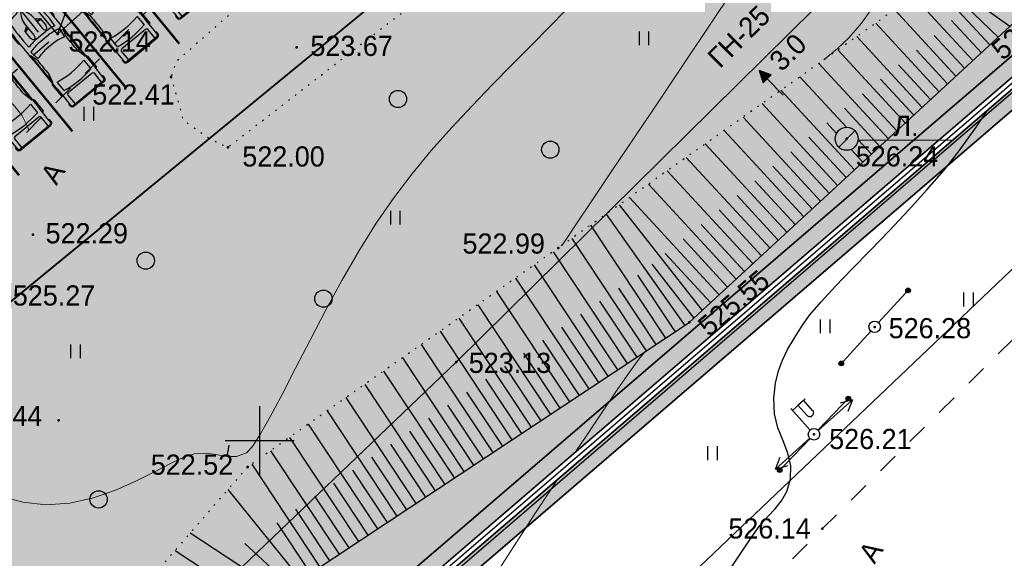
# Model space of a CAD drawing. Header units: millimetres. Extents: x 767170 to 66149698, y -983507 to 2493658.
# Tile 52 of 226: x 1963385 to 2006134, y -760279 to -736896. Entities that reach past the tile are written whole.
import ezdxf

# ---------------------------------------------------------------- set-up
doc = ezdxf.new("R2010")
doc.units = ezdxf.units.MM
for name, pattern in [('Д_ТРОТ_ТРУБА', [3, 1.5, -1.5]), ('ДОРОГИ_СТРОЯЩ', [9, 8, -1]), ('Контура низ откосов  Штриховая 0.1-0.5 - - - - - - -', [0.6, 0.1, -0.5])]:
    doc.linetypes.add(name, pattern=pattern)
for name, color, linetype in [('(001) Сетка', 92, 'Continuous'), ('(004) Точки рельефа', 7, 'Continuous'), ('(011) Колодцы', 7, 'Continuous'), ('(013) Газ', 30, 'ИК_Газопровод -------г--------'), ('(022) Возд. Линии', 7, 'Continuous'), ('(025) Дорога', 7, 'Continuous'), ('(031) Горизонтали', 42, 'Continuous'), ('(035) Откосы', 7, 'Continuous'), ('(036) Растительность', 7, 'Continuous'), ('(038) Деревья', 7, 'Continuous'), ('(039) Земля', 7, 'Continuous'), ('(040) Ограда', 7, 'Continuous'), ('METALL OG', 7, 'Continuous')]:
    doc.layers.add(name, color=color, linetype=linetype)
doc.layers.add('(032) Горизонтали утолщенные', color=32, linetype='Continuous', lineweight=30)
doc.layers.add('(042) Бергштрих', color=32, linetype='Continuous', lineweight=30)
doc.styles.add('BM-431', font='txt')
doc.styles.add('D-431', font='txt')
doc.styles.add('S', font='txtwr', dxfattribs={"oblique": 15})
doc.styles.get("Standard").update_dxf_attribs({"font": 'isocpeui.ttf'})
doc.linetypes.add('FENCELINE1', pattern='A,6.35,-2.54,[133,ltypeshp.shx,S=2.54,R=0,X=-2.54,Y=0],-2.54,25.4', length=36.83)
doc.linetypes.add('GAZ_VOZDUSH', pattern='A,1,-2,["~",Standard,S=3,R=0,X=-1.5,Y=-1.5],-1,10', length=14)
doc.linetypes.add('ИК_Газопровод -------г--------', pattern='A,9,-0.6,["Г",Standard,S=1.2,R=0,X=0,Y=-0.6],-1.2', length=10.8)
doc.linetypes.add('ОГРАДА_БЕТ', pattern='A,4,["|",Standard,S=0.8,R=0,X=0,Y=-0.8],4', length=8)

# ---------------------------------------------------------------- blocks, each defined once
blk = doc.blocks.new('d')
at = {"layer": '(038) Деревья'}
blk.add_ellipse((0, 0), major_axis=(0.265, 0.265), ratio=1, start_param=5.497787, end_param=11.780972, dxfattribs=at)
blk = doc.blocks.new('I04010')
for p, q in [((-0.412273, 0.007146), (-0.412273, 1.207146)), ((0.387727, 1.207146), (0.387727, 0.007146))]:
    blk.add_line(p, q)
blk = doc.blocks.new('Setka')
at = {"layer": '(001) Сетка'}
for p, q in [((0, 1.5), (0, -1.5)), ((-1.5, 0), (1.5, 0))]:
    blk.add_line(p, q, dxfattribs=at)
blk = doc.blocks.new('STOLB-flat-6')
at = {"layer": '(022) Возд. Линии'}
blk.add_circle((0, 0), 0.25, dxfattribs=at)
blk = doc.blocks.new('s3-flat-18')
at = {"layer": '(022) Возд. Линии'}
h = blk.add_hatch(dxfattribs=at)
h.set_pattern_fill('ACET-2D-ANSI31', color=256, scale=0.01, angle=46.2272, style=0)
h.set_pattern_definition([(91.227215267, (-32274.242018, -79600.45155), (-0.031742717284, -0.000679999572), [])])
edge = h.paths.add_edge_path()
edge.add_arc((1.314, 1.372), 0.1, 0, 360)
blk.add_lwpolyline([(0, 0), (1.384, 1.444)], dxfattribs=at)
blk.add_circle((1.314, 1.372), 0.1, dxfattribs=at)
blk = doc.blocks.new('s4-flat-18')
at = {"layer": '(022) Возд. Линии'}
h = blk.add_hatch(dxfattribs=at)
h.set_pattern_fill('ACET-2D-ANSI31', color=256, scale=0.01, angle=226.2272, style=0)
h.set_pattern_definition([(271.227215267, (-32273.89705, -79600.091478), (0.031742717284, 0.000679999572), [])])
edge = h.paths.add_edge_path()
edge.add_arc((-1.314, -1.372), 0.1, 0, 360)
blk.add_lwpolyline([(0, 0), (-1.384, -1.444)], dxfattribs=at)
blk.add_circle((-1.314, -1.372), 0.1, dxfattribs=at)
blk = doc.blocks.new('prov-s-flat-14')
at = {"layer": '(022) Возд. Линии'}
for name, p in [('s3-flat-18', (0.172, 0.179)), ('s4-flat-18', (-0.173, -0.181))]:
    blk.add_blockref(name, p, dxfattribs=at)
blk = doc.blocks.new('STOLB-flat-7')
at = {"layer": '(022) Возд. Линии'}
blk.add_circle((0, 0), 0.25, dxfattribs=at)
blk = doc.blocks.new('s3-flat-19')
at = {"layer": '(022) Возд. Линии'}
h = blk.add_hatch(dxfattribs=at)
h.set_pattern_fill('ACET-2D-ANSI31', color=256, scale=0.01, angle=47.5732, style=0)
h.set_pattern_definition([(92.57319229, (-32276.870753, -79605.11854), (-0.031717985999, -0.001425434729), [])])
edge = h.paths.add_edge_path()
edge.add_arc((1.282, 1.402), 0.1, 0, 360)
blk.add_lwpolyline([(0, 0), (1.349, 1.476)], dxfattribs=at)
blk.add_circle((1.282, 1.402), 0.1, dxfattribs=at)
blk = doc.blocks.new('s4-flat-19')
at = {"layer": '(022) Возд. Линии'}
h = blk.add_hatch(dxfattribs=at)
h.set_pattern_fill('ACET-2D-ANSI31', color=256, scale=0.01, angle=227.5732, style=0)
h.set_pattern_definition([(272.57319229, (-32276.534338, -79604.750465), (0.031717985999, 0.001425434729), [])])
edge = h.paths.add_edge_path()
edge.add_arc((-1.282, -1.402), 0.1, 0, 360)
blk.add_lwpolyline([(0, 0), (-1.349, -1.476)], dxfattribs=at)
blk.add_circle((-1.282, -1.402), 0.1, dxfattribs=at)
blk = doc.blocks.new('prov-s-flat-15')
at = {"layer": '(022) Возд. Линии'}
for name, p in [('s3-flat-19', (0.168, 0.183)), ('s4-flat-19', (-0.169, -0.185))]:
    blk.add_blockref(name, p, dxfattribs=at)
blk = doc.blocks.new('S2-flat-11')
at = {"layer": '(022) Возд. Линии'}
for p, q in [((0, 0), (1.486, 1.338)), ((1.486, 1.338), (0.947, 1.189)), ((1.486, 1.338), (1.282, 0.818))]:
    blk.add_line(p, q, dxfattribs=at)
blk = doc.blocks.new('S1-flat-11')
at = {"layer": '(022) Возд. Линии'}
for p, q in [((0, 0), (-1.486, -1.338)), ((-1.486, -1.338), (-1.282, -0.818)), ((-1.486, -1.338), (-0.947, -1.189))]:
    blk.add_line(p, q, dxfattribs=at)
blk = doc.blocks.new('f-flat-10')
at = {"layer": '(022) Возд. Линии'}
for points in [[(-0.937, 1.04), (-0.379, 1.542)], [(-0.167, 0.186), (-1.004, 1.115)]]:
    blk.add_lwpolyline(points, dxfattribs=at)
blk.add_lwpolyline([(-0.073, 0.809), (-0.073, 0.809, 0.414214), (-0.061, 1.039), (-0.454, 1.475), (-0.695, 1.258), (-0.302, 0.821, 0.414214)], format="xyb", close=True, dxfattribs=at)
blk.add_circle((0, 0), 0.25, dxfattribs=at)
blk = doc.blocks.new('I01171-flat-7')
at = {"layer": '(011) Колодцы'}
blk.add_line((-0.349, -0.361), (0.349, 0.351), dxfattribs=at)
blk.add_circle((0, 0), 0.5, dxfattribs=at)
at = {"color": 4, "style": 'S', "oblique": 15}
blk.add_attdef('Z', (0.547, 0.808), '', height=1, rotation=90, dxfattribs=at)
blk = doc.blocks.new('wef-flat-9')
at = {"layer": '(025) Дорога', "linetype": 'Д_ТРОТ_ТРУБА'}
blk.add_hatch(color=0, dxfattribs=at).paths.add_polyline_path([(-1751554.747, -1402386.181), (-1751554.392, -1402385.83), (-1751554.921, -1402385.65)])
at = {"layer": '(022) Возд. Линии', "color": 0}
for points in [[(-1751554.921, -1402385.65), (-1751554.747, -1402386.181)], [(-1751553.867, -1402386.717), (-1751554.569, -1402386.006)]]:
    blk.add_lwpolyline(points, dxfattribs=at)
at = {"layer": '(025) Дорога', "color": 0, "linetype": 'Д_ТРОТ_ТРУБА'}
blk.add_lwpolyline([(-1751554.747, -1402386.181), (-1751554.392, -1402385.83), (-1751554.921, -1402385.65), (-1751554.747, -1402386.181)], close=True, dxfattribs=at)
blk.add_lwpolyline([(-1751554.747, -1402386.181), (-1751554.392, -1402385.83)], dxfattribs=at)
blk = doc.blocks.new('A$C05d28b1e')
at = {"layer": '(004) Точки рельефа', "color": 7, "linetype": 'ByBlock', "lineweight": -2}
for p in [(-74438, -94524), (-64055, -95097), (-69513, -96381), (-40175, -99069), (-67044, -99442), (-75507, -103224), (-52689, -103803), (-47013, -107040), (-38962, -107234), (-57126, -108761), (-74394, -111284), (-41595, -111897), (-66190, -113316), (-41237, -115998)]:
    blk.add_point(p, dxfattribs=at)
at = {"layer": '(013) Газ', "linetype": 'GAZ_VOZDUSH', "ltscale": 600, "flags": 128}
for points in [[(139039, 153682), (138885, 152734), (135454, 145357), (130316, 142546), (115842, 109039), (104824, 79051), (99727, 68744), (82201, 34139), (52809, 3628), (56082, -3749), (32593, -24350), (33828, -29046), (31852, -35564), (-6995, -77251), (-10648, -79274), (-22017, -90450), (-29954, -94459), (-74554, -132816), (-76953, -135094)], [(-29501, -81599), (-34885, -86796), (-57126, -108761), (-84722, -135134), (-87949, -138482), (-84911, -141883), (-86034, -142931)]]:
    blk.add_lwpolyline(points, dxfattribs=at)
at = {"layer": '(022) Возд. Линии', "color": 0, "ltscale": 600, "flags": 128}
blk.add_lwpolyline([(-39677, -99116), (-35582, -99121)], dxfattribs=at)
at = {"layer": '(025) Дорога', "linetype": 'Д_ТРОТ_ТРУБА', "ltscale": 600, "flags": 128}
for points in [[(150815, 142076), (135921, 113311), (125552, 93370), (117383, 77821), (104208, 56333), (99627, 49152), (88708, 25275), (72217, 300), (60109, -13961), (40976, -33812), (21855, -53057), (7525, -67385), (-21145, -96032), (-41237, -115998), (-56020, -131074), (-73097, -148290), (-76079, -151266)], [(-82343, -85020), (-87406, -88886), (-78715, -98237), (-74438, -94524)]]:
    blk.add_lwpolyline(points, dxfattribs=at)
at = {"layer": '(031) Горизонтали', "color": 42, "linetype": 'Continuous', "lineweight": 0, "ltscale": 600}
for points in [[(-77019, -114551), (-75948, -114842), (-74952, -114960), (-73899, -114887), (-72884, -114660), (-71923, -114327), (-71033, -113936), (-70229, -113534), (-69530, -113169), (-68950, -112889), (-68507, -112742), (-67965, -112714), (-67498, -112782), (-67074, -112860), (-66662, -112862), (-66228, -112702), (-65971, -112429), (-65620, -111883), (-65186, -111105), (-64677, -110138), (-64104, -109025), (-63475, -107807), (-62801, -106527), (-62092, -105226), (-61356, -103949), (-60604, -102735), (-59845, -101629), (-59053, -100597), (-58210, -99582), (-57332, -98591), (-56439, -97631), (-55550, -96706), (-54681, -95824), (-53853, -94990), (-53084, -94212), (-52391, -93495)], [(-52552, -103706), (-52539, -103695), (-52373, -103449), (-51921, -102778), (-51235, -101758), (-50367, -100466), (-49369, -98979), (-48291, -97373), (-47186, -95724), (-46104, -94110), (-45098, -92606), (-44218, -91289), (-43517, -90236), (-43045, -89524), (-42451, -88619), (-41855, -87709), (-41292, -86845), (-40794, -86075), (-40395, -85452), (-40128, -85023), (-40027, -84839), (-40029, -84812)], [(-41163, -95638), (-40578, -95151), (-40079, -94686), (-39540, -94048), (-39075, -93402), (-38683, -92785), (-38362, -92233), (-38109, -91782), (-37922, -91467), (-37696, -91174), (-37494, -90949), (-37335, -90717), (-37236, -90402), (-37232, -90093), (-37255, -89865)], [(-51916, -112620), (-51464, -111936), (-50768, -110892), (-50142, -109969), (-49611, -109204), (-49198, -108638), (-48929, -108309)], [(-67111, -126195), (-66907, -126346), (-66200, -126735), (-65446, -126949), (-64760, -126991), (-64026, -126952), (-63254, -126825), (-62457, -126603), (-61644, -126277), (-60826, -125841), (-60014, -125287), (-59426, -124756), (-58898, -124125), (-58410, -123403), (-57942, -122598), (-57473, -121717), (-56981, -120768), (-56447, -119760), (-55850, -118700), (-55168, -117596), (-54477, -116535), (-53738, -115399), (-52973, -114229), (-52713, -113832)], [(-68967, -144126), (-69044, -143939), (-69273, -143469), (-69652, -143007), (-70089, -142670), (-70676, -142303), (-71371, -141915), (-72133, -141513), (-72921, -141105), (-73695, -140697), (-74412, -140298), (-75213, -139849), (-76000, -139423), (-76721, -139034)]]:
    blk.add_lwpolyline(points, dxfattribs=at)
at = {"layer": '(032) Горизонтали утолщенные', "color": 32, "linetype": 'Continuous', "lineweight": 30, "ltscale": 600}
blk.add_lwpolyline([(-45177, -117664), (-44651, -116877), (-44301, -116349), (-43940, -115859), (-43595, -115472), (-43278, -115133), (-43001, -114787), (-42779, -114377), (-42622, -113850), (-42601, -113269), (-42731, -112721), (-42940, -112178), (-43159, -111616), (-43317, -111008), (-43344, -110330), (-43262, -109681), (-43139, -109147), (-42967, -108677), (-42740, -108222), (-42452, -107733), (-42097, -107158), (-41770, -106711), (-41280, -106143), (-40659, -105472), (-39938, -104720), (-39149, -103906), (-38324, -103049), (-37493, -102170), (-36690, -101289), (-35944, -100424), (-35289, -99597), (-34549, -98559), (-34055, -97810)], dxfattribs=at)
at = {"layer": '(035) Откосы', "ltscale": 600}
for p, q in [((-36557, -92178), (-33960, -94991)), ((-37269, -92880), (-34695, -95669)), ((-38092, -93463), (-35430, -96347)), ((-35013, -93291), (-33593, -94652)), ((-38915, -94046), (-36164, -97025)), ((-35620, -93930), (-34328, -95330)), ((-39738, -94628), (-36899, -97703)), ((-36372, -94590), (-35062, -96008)), ((-40560, -95211), (-37634, -98382)), ((-37150, -95220), (-35797, -96686)), ((-41383, -95794), (-38368, -99060)), ((-37929, -95851), (-36532, -97364)), ((-42206, -96377), (-40182, -98569)), ((-38708, -96481), (-37266, -98043)), ((-43029, -96960), (-39838, -100416)), ((-39486, -97112), (-38001, -98721)), ((-43851, -97542), (-40572, -101094)), ((-40265, -97742), (-38736, -99399)), ((-44674, -98125), (-41307, -101773)), ((-45497, -98708), (-42042, -102451)), ((-41044, -98373), (-40617, -98835)), ((-41822, -99003), (-40205, -100755)), ((-39677, -99116), (-39103, -99738)), ((-46319, -99291), (-42776, -103129)), ((-39977, -99528), (-39470, -100077)), ((-47142, -99874), (-43511, -103807)), ((-42601, -99634), (-40940, -101434)), ((-47965, -100456), (-44246, -104485)), ((-43380, -100264), (-41674, -102112)), ((-48788, -101039), (-44980, -105164)), ((-44159, -100895), (-42409, -102790)), ((-49610, -101622), (-45715, -105842)), ((-44937, -101525), (-43144, -103468)), ((-50060, -101940), (-46450, -106520)), ((-45716, -102156), (-43878, -104146)), ((-50626, -102341), (-47207, -107169)), ((-51292, -102813), (-48041, -107721)), ((-46495, -102786), (-44613, -104825)), ((-52108, -103392), (-48875, -108273)), ((-47273, -103417), (-45348, -105503)), ((-52925, -103969), (-49708, -108825)), ((-48052, -104047), (-46082, -106181)), ((-53742, -104545), (-50542, -109377)), ((-48639, -104508), (-46817, -106859)), ((-54560, -105121), (-51375, -109930)), ((-49254, -104985), (-47624, -107445)), ((-50079, -105550), (-48458, -107997)), ((-55378, -105698), (-52209, -110482)), ((-56195, -106274), (-53042, -111034)), ((-50904, -106115), (-49291, -108549)), ((-57013, -106850), (-53876, -111586)), ((-51729, -106679), (-50125, -109101)), ((-52555, -107243), (-50958, -109653)), ((-57831, -107426), (-54710, -112138)), ((-58648, -108002), (-55543, -112690)), ((-53380, -107808), (-51792, -110206)), ((-59466, -108578), (-56377, -113242)), ((-54206, -108372), (-52626, -110758)), ((-55032, -108936), (-53459, -111310)), ((-60284, -109154), (-57210, -113795)), ((-61101, -109731), (-58044, -114347)), ((-55857, -109500), (-54293, -111862)), ((-56683, -110064), (-55126, -112414)), ((-61919, -110307), (-58877, -114899)), ((-57509, -110628), (-55960, -112966)), ((-62737, -110883), (-59711, -115451)), ((-63555, -111459), (-60544, -116003)), ((-58334, -111192), (-56793, -113519)), ((-59160, -111757), (-57627, -114071)), ((-64372, -112035), (-61378, -116555)), ((-59985, -112321), (-58461, -114623)), ((-65190, -112611), (-62212, -117107)), ((-66008, -113187), (-63045, -117660)), ((-60811, -112885), (-59294, -115175)), ((-61637, -113449), (-60128, -115727)), ((-62462, -114013), (-60961, -116279)), ((-67040, -114294), (-63879, -118212)), ((-63288, -114577), (-61795, -116831)), ((-64114, -115141), (-62628, -117384)), ((-64920, -115734), (-63462, -117936)), ((-68676, -116178), (-64666, -118810)), ((-66303, -116638), (-64295, -118488)), ((-69338, -116940), (-65215, -119646))]:
    blk.add_line(p, q, dxfattribs=at)
at = {"layer": '(035) Откосы', "linetype": 'Контура низ откосов  Штриховая 0.1-0.5 - - - - - - -', "ltscale": 600}
blk.add_lwpolyline([(-58043, -62121), (-51597, -72270), (-40161, -84572), (-36241, -91710), (-36416, -92038), (-37251, -92867), (-52689, -103803), (-66190, -113316), (-74159, -122490), (-84579, -134080)], dxfattribs=at)
at = {"layer": '(035) Откосы', "ltscale": 600}
for points in [[(-82186, -137023), (-69421, -126056), (-64578, -118675), (-47013, -107040), (-32314, -93471), (-31996, -93107), (-31938, -92630), (-37675, -83853), (-49817, -71663), (-58043, -62121)], [(-55367, -77401), (-74438, -94524), (-82966, -84271), (-62712, -67575), (-55367, -77401)], [(-74438, -94524), (-73424, -91892)], [(-33092, -94189), (-36329, -91874)]]:
    blk.add_lwpolyline(points, dxfattribs=at)
at = {"layer": '(039) Земля', "linetype": 'Контура низ откосов  Штриховая 0.1-0.5 - - - - - - -', "ltscale": 600, "flags": 128}
blk.add_lwpolyline([(-69513, -96381), (-68982, -98259), (-67869, -99049), (-67044, -99442), (-53679, -89104), (-51093, -87023), (-50637, -86644), (-50306, -85304), (-50975, -83967), (-52820, -82792), (-54266, -82457), (-69297, -95728), (-69513, -96381)], dxfattribs=at)
at = {"layer": '(040) Ограда', "linetype": 'ОГРАДА_БЕТ', "ltscale": 600, "flags": 128}
blk.add_lwpolyline([(-84579, -134080), (-82186, -137023), (-81425, -137959), (-27799, -91911)], dxfattribs=at)
at = {"layer": '(040) Ограда', "ltscale": 600}
blk.add_lwpolyline([(-84889, -134332), (-82496, -137275), (-81476, -138531), (-27538, -92214)], dxfattribs=at)
at = {"layer": '(042) Бергштрих', "color": 32, "linetype": 'Continuous', "lineweight": 30, "ltscale": 600}
blk.add_line((-67074, -112860), (-66984, -112368), dxfattribs=at)
at = {"layer": '(001) Сетка', "xscale": 1000, "yscale": 1000, "zscale": 1000}
blk.add_blockref('Setka', (-65665, -112169), dxfattribs=at)
at = {"layer": '(022) Возд. Линии', "xscale": 1000, "yscale": 1000, "zscale": 1000}
for name, p in [('wef-flat-9', (1751510938, 1402289545)), ('I01171-flat-7', (-40175, -99069)), ('prov-s-flat-15', (-38962, -107234)), ('STOLB-flat-7', (-38962, -107234)), ('prov-s-flat-14', (-41595, -111897)), ('f-flat-10', (-41595, -111897)), ('S2-flat-11', (-41412, -111732)), ('STOLB-flat-6', (-41595, -111897)), ('S1-flat-11', (-41782, -112066))]:
    blk.add_blockref(name, p, dxfattribs=at)
at = {"layer": '(036) Растительность', "linetype": 'Continuous', "xscale": 500, "yscale": 500, "zscale": 500}
for p in [(-48970, -95012), (-73074, -98290), (-59765, -102793), (-34884, -106351), (-41100, -107515), (-73655, -108598), (-45995, -113020)]:
    blk.add_blockref('I04010', p, dxfattribs=at)
at = {"layer": '(038) Деревья', "linetype": 'Continuous', "xscale": 1000, "yscale": 1000, "zscale": 1000}
for p in [(-59657, -97340), (-53045, -99541), (-70610, -104358), (-62895, -106009), (-72656, -114723)]:
    blk.add_blockref('d', p, dxfattribs=at)
at = {"layer": '(004) Точки рельефа', "linetype": 'ByBlock', "char_height": 875, "attachment_point": 4, "style": 'D-431'}
for s, insert, rotation in [('525.74', (-33686, -95381), 41.4416), ('525.55', (-46435, -107370), 40.8179)]:
    blk.add_mtext(s, dxfattribs=dict(at, insert=insert, rotation=rotation))
for s, insert in [('522.14', (-73967, -94850)), ('523.67', (-63461, -95040)), ('522.41', (-72930, -97153)), ('522.00', (-66417, -99841)), ('526.24', (-39780, -99836)), ('522.29', (-74959, -103175)), ('522.99', (-56857, -103622)), ('526.28', (-38352, -107296)), ('523.13', (-56584, -108802)), ('522.44', (-78680, -111106)), ('526.21', (-40937, -112108)), ('522.52', (-70391, -113220)), ('526.14', (-45313, -115991)), ('525.27', (-69662, -151308))]:
    blk.add_mtext(s, dxfattribs=dict(at, insert=insert))
at = {"layer": '(011) Колодцы', "style": 'BM-431'}
blk.add_text('Л.', height=875, dxfattribs=at).set_placement((-38146, -98946))
at = {"layer": '(013) Газ', "color": 0, "linetype": 'Continuous', "style": 'BM-431'}
for s, p in [('ГН-25', (-45678, -96051)), ('3.0', (-43000, -96192))]:
    blk.add_text(s, height=875, rotation=44.6423, dxfattribs=at).set_placement(p)
at = {"layer": '(025) Дорога', "linetype": 'ДОРОГИ_СТРОЯЩ', "style": 'BM-431'}
for p in [(-38971, -117562), (-67769, -146556)]:
    blk.add_text('A', height=875, rotation=57.4738, dxfattribs=at).set_placement(p)
blk = doc.blocks.new('*U1835')
at = {"color": 7, "true_color": 0xffffff, "const_width": 100}
blk.add_lwpolyline([(-3000, 0), (3000, 0)], dxfattribs=at)
blk = doc.blocks.new('*U1836')
at = {"color": 0, "linetype": 'ByBlock', "lineweight": -2, "transparency": 16777216}
for p in [(0, 9000), (0, 6000), (0, 3000), (0, 0)]:
    blk.add_blockref('*U1835', p, dxfattribs=at)
blk = doc.blocks.new('*U403')
for p, q in [((536, 950), (536, 936)), ((1182, 988), (568, 988)), ((1214, 950), (1214, 950)), ((2235, 810), (1899, 912)), ((3412, 904), (3030, 807)), ((3440, 942), (3440, 950)), ((3472, 988), (4087, 988)), ((4119, 950), (4119, 934)), ((820, 295), (918, 436)), ((918, 436), (1294, 436)), ((1779, 801), (2195, 746)), ((3516, 746), (3994, 746)), ((4179, 670), (4179, -670)), ((4736, 746), (4242, 746)), ((4736, -851), (4736, 851)), ((4785, -832), (4785, 832)), ((83, 156), (3, 10)), ((756, 241), (1313, 241)), ((816, 241), (816, 283)), ((1496, -274), (1496, 274)), ((1690, -267), (1690, 267)), ((2102, 216), (2102, -216)), ((4736, -267), (4736, 267)), ((0, 0), (1313, 0)), ((3, -10), (83, -156)), ((756, -241), (1313, -241)), ((816, -241), (816, -283)), ((820, -295), (918, -436)), ((918, -436), (1294, -436)), ((2195, -746), (1779, -801)), ((2235, -810), (1899, -912)), ((3412, -904), (3030, -807)), ((3994, -746), (3516, -746)), ((4242, -746), (4736, -746)), ((536, -950), (536, -936)), ((1182, -988), (568, -988)), ((1214, -950), (1214, -950)), ((3440, -942), (3440, -950)), ((3472, -988), (4087, -988)), ((4119, -950), (4119, -934))]:
    blk.add_line(p, q)
for centre, major_axis, ratio, start_param, end_param in [((6757, -699), (0, 7958), 0.842304, 1.367076, 1.39176), ((1046, -12468), (0, 13417), 0.842304, 0.00281, 0.075598), ((568, 950), (0, -37.6), 0.842304, 3.141593, 4.712389), ((1638, -268113), (0, 269063), 0.842304, -0.013397, 0.002797), ((1182, 950), (0, 37.6), 0.842304, -1.570796, 0), ((1638, -268113), (0, -269025), 0.842304, 3.133765, 3.140441), ((3472, 950), (0, -37.6), 0.842304, 3.141593, 4.712389), ((4087, 950), (0, 37.6), 0.842304, -1.570796, 0), ((4588, 910), (0, 56.4), 0.842304, -0.013017, 1.249894), ((1638, -268131), (0, 269121), 0.842304, -0.013397, -0.013017), ((4673, 851), (0, -75.2), 0.842304, 1.570796, 3.128196), ((4673, 832), (0, -133), 0.842304, 1.570796, 3.128196), ((-5194, 1331), (0, -6374), 0.842304, 1.385369, 1.434372), ((6583, -699), (0, -7755), 0.842304, 4.528606, 4.561838), ((952, -15087), (0, -15833), 0.842304, 3.096046, 3.200911), ((331, 432), (0, 696), 0.842304, 4.435146, 4.718221), ((361, 432), (0, 696), 0.842304, 4.435146, 4.718221), ((1290, 339), (161, -9), 0.603834, -1.395552, 1.581315), ((3414, 137), (0, -2280), 0.842304, 4.449482, 4.652344), ((3436, 137), (0, 2077), 0.842304, 1.245306, 1.50788), ((3800, 71), (0, -2021), 0.842304, 4.372215, 4.640744), ((2433, -93125), (0, -93935), 0.842304, 3.134049, 3.144098), ((434, 0), (0, 3734), 0.842304, 4.511394, 4.913384), ((912, 0), (0, 3734), 0.842304, 4.511394, 4.913384), ((4242, 670), (0, 75.2), 0.842304, 0, 1.570796), ((16, 0), (0, -18.8), 0.842304, 4.131459, 5.293319), ((756, -1185), (0, 1427), 0.842304, 0, 0.590319), ((832, 283), (0, 18.8), 0.842304, 0.879714, 1.570796), ((-5194, -1331), (0, 6374), 0.842304, -1.434372, -1.385369), ((756, 1185), (0, 1427), 0.842304, 2.551274, 3.141593), ((832, -283), (0, -18.8), 0.842304, 4.712389, 5.403472), ((331, -432), (0, -696), 0.842304, 1.564964, 1.848039), ((361, -432), (0, -696), 0.842304, 1.564964, 1.848039), ((3414, -137), (0, -2280), 0.842304, -1.510751, -1.307889), ((3436, -137), (0, -2077), 0.842304, -1.50788, -1.245306), ((3800, -71), (0, -2021), 0.842304, -1.499151, -1.230623), ((6583, 699), (0, 7755), 0.842304, 1.721348, 1.754579), ((6757, 699), (0, 7958), 0.842304, 1.749832, 1.774517), ((952, 15087), (0, -15833), 0.842304, -0.059319, 0.045547), ((2433, 93125), (0, -93935), 0.842304, -0.002505, 0.007544), ((4242, -670), (0, -75.2), 0.842304, 4.712389, 6.283185), ((4673, -851), (0, 75.2), 0.842304, 3.15499, 4.712389), ((4673, -832), (0, -133), 0.842304, 0.013397, 1.570796), ((1046, 12468), (0, -13417), 0.842304, -0.075598, -0.00281), ((568, -950), (0, 37.6), 0.842304, 1.570796, 3.141593), ((1638, 268113), (0, 269063), 0.842304, 3.138796, 3.15499), ((1182, -950), (0, -37.6), 0.842304, 0, 1.570796), ((1638, 268113), (0, -269025), 0.842304, 0.001152, 0.007828), ((3472, -950), (0, -37.6), 0.842304, -1.570796, 0), ((4087, -950), (0, 37.6), 0.842304, 3.141593, 4.712389), ((4588, -910), (0, -56.4), 0.842304, -1.249894, 0.013017), ((1638, 268131), (0, 269121), 0.842304, 3.15461, 3.15499)]:
    blk.add_ellipse(centre, major_axis=major_axis, ratio=ratio, start_param=start_param, end_param=end_param)
at = {"extrusion": (0, 0, -1)}
blk.add_ellipse((1290, -339), major_axis=(161, 9), ratio=0.603834, start_param=-1.395552, end_param=1.581315, dxfattribs=at)
blk = doc.blocks.new('*U1825')
blk.add_blockref('*U403', (-1936, -355))
blk = doc.blocks.new('*U1826')
at = {"color": 0, "linetype": 'ByBlock', "lineweight": -2, "transparency": 16777216}
for p in [(0, 12000), (0, 9000), (0, 6000), (0, 3000)]:
    blk.add_blockref('*U1825', p, dxfattribs=at)

msp = doc.modelspace()

# ---------------------------------------------------------------- hatches: boundary and pattern name
at = {"true_color": 0x7abf6e, "transparency": 33554687}
h = msp.add_hatch(color=83, dxfattribs=at)
h.dxf.hatch_style = 1
edge = h.paths.add_edge_path()
edge.add_line((1979461.35, -695126.8), (2000332.41, -676379.58))
edge.add_line((2000332.41, -676379.58), (1998976.02, -674541.6))
edge.add_line((1998976.02, -674541.6), (1999207.49, -669492.41))
edge.add_line((1999207.49, -669492.41), (2029831.79, -649231.01))
edge.add_line((2029831.79, -649231.01), (1976496.64, -554191.78))
edge.add_line((1976496.64, -554191.78), (1973801.79, -555784.85))
edge.add_line((1973801.79, -555784.85), (1969618.35, -558188.3))
edge.add_arc((1971112.81, -560789.57), 3000, 119.878037, 209.878037)
edge.add_line((1968511.55, -562284.03), (1997442.13, -612640.52))
edge.add_line((1997442.13, -612640.52), (2006313.64, -628082.23))
edge.add_arc((2000244.02, -631569.31), 7000, -55.270017, 29.878037, ccw=False)
edge.add_line((2004231.99, -637322.24), (1993199.1, -643959.58))
edge.add_arc((1994742.58, -646532.06), 3000, 120.963657, 139.566005)
edge.add_line((1992459.12, -644586.34), (1997137.72, -652279.75))
edge.add_arc((2005256.48, -650559.14), 8299.08, 65.859243, 191.965676, ccw=False)
edge.add_line((2008650.64, -642985.87), (2015591.56, -638766.5))
edge.add_line((2015591.56, -638766.5), (2018188.81, -643039.01))
edge.add_line((2018188.81, -643039.01), (2011352.79, -647194.6))
edge.add_line((2011352.79, -647194.6), (2010784.81, -647539.87))
edge.add_arc((2005256.48, -650559.14), 6299.08, 28.640917, 117.796969)
edge.add_arc((2003248.26, -646757.93), 2000, 0, 117.687433, ccw=False)
edge.add_arc((2003248.26, -646757.93), 2000, -180, 0, ccw=False)
edge.add_arc((2003248.26, -646757.93), 2000, 118.008419, 180, ccw=False)
edge.add_arc((2005256.48, -650559.14), 6299.08, 117.898884, 214.625333)
edge.add_line((2000073.06, -654138.33), (2003035.26, -655760.98))
edge.add_line((2003035.26, -655760.98), (2003130.28, -659991.97))
edge.add_line((2003130.28, -659991.97), (2001711.3, -660854.27))
edge.add_arc((1992830.94, -661560.2), 8908.37, -114.382837, 4.545082, ccw=False)
edge.add_arc((1974886.6, -672468.93), 14537.88, -112.551967, 11.084172, ccw=False)
edge.add_arc((1961427.83, -684758.82), 7964.66, 229.589974, 351.797706, ccw=False)
edge.add_line((1956264.71, -690823.31), (1953555.39, -692469.73))
edge.add_line((1953555.39, -692469.73), (1949843.74, -690436.53))
edge.add_line((1949843.74, -690436.53), (1949748.72, -686205.55))
edge.add_line((1949748.72, -686205.55), (1950702.45, -685625.98))
edge.add_line((1950702.45, -685625.98), (1944366.04, -675204.51))
edge.add_line((1944366.04, -675204.51), (1931211.68, -682279.63))
edge.add_line((1931211.68, -682279.63), (1926439.66, -700644.56))
edge.add_line((1926439.66, -700644.56), (1942510.69, -740067.5))
edge.add_line((1942510.69, -740067.5), (1948566.78, -735094.09))
edge.add_arc((1946662.84, -732775.68), 3000, 309.393717, 399.393717)
edge.add_line((1948981.25, -730871.74), (1947077.31, -728553.34))
edge.add_line((1947077.31, -728553.34), (1977216.64, -703802.15))
edge.add_line((1977216.64, -703802.15), (1994990.75, -725445.54))
edge.add_line((1994990.75, -725445.54), (1997521.46, -728536.43))
edge.add_line((1997521.46, -728536.43), (1994425.8, -731077.83))
edge.add_line((1994425.8, -731077.83), (1991887.72, -727986.21))
edge.add_line((1991887.72, -727986.21), (1991893.53, -727981.45))
edge.add_line((1991893.53, -727981.45), (1990627.81, -726439.68))
edge.add_line((1990627.81, -726439.68), (1952735.43, -757551.13))
edge.add_line((1952735.43, -757551.13), (1962245.49, -770618.23))
edge.add_line((1962245.49, -770618.23), (1960981.72, -771703.67))
edge.add_line((1960981.72, -771703.67), (1963852.34, -775045.9))
edge.add_line((1963852.34, -775045.9), (2010428.67, -735054.44))
edge.add_line((2010428.67, -735054.44), (1979461.35, -695126.8))

# ---------------------------------------------------------------- next in the draw order: block references
at = {"color": 5, "lineweight": 50}
msp.add_blockref('A$C05d28b1e', (2032748.06, -597565.05), dxfattribs=at)

# ---------------------------------------------------------------- next in the draw order: hatches: boundary and pattern name
at = {"true_color": 0xb1ab95}
h = msp.add_hatch(color=253, dxfattribs=at)
h.dxf.hatch_style = 1
edge = h.paths.add_edge_path(flags=17)
edge.add_line((1955047.53, -783504.45), (1954634.01, -782936.27))
edge.add_line((1954634.01, -782936.27), (1953650.45, -783794.04))
edge.add_line((1953650.45, -783794.04), (1916263.81, -732423.7))
edge.add_line((1916263.81, -732423.7), (1860948.57, -648341.7))
edge.add_arc((1866379.96, -643925.81), 7000, 211.28657, 219.112196, ccw=False)
edge.add_line((1860397.89, -647561.04), (1859948.55, -646821.61))
edge.add_line((1859948.55, -646821.61), (1840672.31, -617520.73))
edge.add_line((1840672.31, -617520.73), (1968464.85, -539879.75))
edge.add_line((1968464.85, -539879.75), (1973559.53, -548958.08))
edge.add_line((1973559.53, -548958.08), (1970748.48, -550619.85))
edge.add_line((1970748.48, -550619.85), (1973801.79, -555784.85))
edge.add_line((1973801.79, -555784.85), (1976496.64, -554191.78))
edge.add_line((1976496.64, -554191.78), (2029831.79, -649231.01))
edge.add_line((2029831.79, -649231.01), (1999207.49, -669492.41))
edge.add_line((1999207.49, -669492.41), (1998976.02, -674541.6))
edge.add_line((1998976.02, -674541.6), (2000332.41, -676379.58))
edge.add_line((2000332.41, -676379.58), (1979461.35, -695126.8))
edge.add_line((1979461.35, -695126.8), (2010428.67, -735054.44))
edge.add_line((2010428.67, -735054.44), (1963852.34, -775045.9))
edge.add_line((1963852.34, -775045.9), (1960985.09, -771707.59))
edge.add_line((1960985.09, -771707.59), (1956614.65, -775461.33))
edge.add_line((1956614.65, -775461.33), (1959631.8, -779606.98))
edge.add_line((1959631.8, -779606.98), (1960742.35, -778638.46))
edge.add_line((1960742.35, -778638.46), (1958201.54, -775680.23))
edge.add_line((1958201.54, -775680.23), (1960856.64, -773399.78))
edge.add_line((1960856.64, -773399.78), (1963397.98, -776358.64))
edge.add_line((1963397.98, -776358.64), (2011389.95, -735151.69))
edge.add_line((2011389.95, -735151.69), (1980413.59, -695212.39))
edge.add_line((1980413.59, -695212.39), (2001273.16, -676475.49))
edge.add_line((2001273.16, -676475.49), (1999686.66, -674325.68))
edge.add_line((1999686.66, -674325.68), (1999890.46, -669879.88))
edge.add_line((1999890.46, -669879.88), (2030760.64, -649455.81))
edge.add_line((2030760.64, -649455.81), (1968720.67, -538905.26))
edge.add_line((1968720.67, -538905.26), (1839688.71, -617299.26))
edge.add_line((1839688.71, -617299.26), (1915688.1, -732822.24))
edge.add_line((1915688.1, -732822.24), (1953534.35, -784824.1))
edge.add_line((1953534.35, -784824.1), (1955047.53, -783504.45))
h.paths.add_polyline_path([(1915359.13, -733049.97), (1839126.65, -617172.7), (1968866.85, -538348.41), (2031291.41, -649584.27), (2000280.73, -670101.3), (2000092.73, -674202.3), (2001810.73, -676530.3), (1980957.73, -695261.3), (2011937.45, -735204.93), (1963658.58, -776662.05), (1964179.57, -777268.64), (1961524.47, -779549.09), (1961002.98, -778941.91), (1959868.1, -779931.66), (1961042.32, -781545.07), (1965871.76, -777397.09), (1965025.08, -776411.3), (2012898.72, -735302.15), (1981909.98, -695346.89), (2002751.49, -676626.21), (2000803.37, -673986.38), (2000963.71, -670488.77), (2032220.26, -649809.07), (1969122.67, -537373.91), (1838143.05, -616951.22), (1914783.42, -733448.51), (1953351.91, -786442.76), (1955697.33, -784397.3), (1955283.82, -783829.12), (1953468.01, -785412.71)])
at = {"true_color": 0x939598}
h = msp.add_hatch(color=252, dxfattribs=at)
h.dxf.hatch_style = 1
edge = h.paths.add_edge_path(flags=16)
edge.add_line((1880427.27, -639484.99), (1867770.28, -647176.5))
edge.add_arc((1866212.33, -644612.76), 3000, 211.28657, 301.28657, ccw=False)
edge.add_line((1863648.58, -646170.72), (1849710.57, -623234.6))
edge.add_arc((1852274.31, -621676.64), 3000, 121.28657, 211.28657, ccw=False)
edge.add_line((1850716.36, -619112.9), (1864253.7, -610886.41))
edge.add_arc((1865811.66, -613450.15), 3000, 29.088455, 121.28657, ccw=False)
edge.add_line((1868433.27, -611991.67), (1876107.63, -625786.31))
edge.add_line((1876107.63, -625786.31), (1877080.66, -627535.34))
edge.add_line((1877080.66, -627535.34), (1879026.73, -631033.39))
edge.add_line((1879026.73, -631033.39), (1879999.77, -632782.42))
edge.add_line((1879999.77, -632782.42), (1881490.92, -635462.77))
edge.add_arc((1878869.31, -636921.25), 3000, -58.71343, 29.088455, ccw=False)
edge = h.paths.add_edge_path(flags=16)
edge.add_line((1939772.02, -650296.19), (1947878.07, -665367.27))
edge.add_arc((1945235.98, -666788.33), 3000, -61.72623, 28.27377, ccw=False)
edge.add_line((1946657.04, -669430.41), (1918933.77, -684341.49))
edge.add_arc((1917512.71, -681699.4), 3000, 209.088455, 298.27377, ccw=False)
edge.add_line((1914891.1, -683157.88), (1907381.92, -669660.14))
edge.add_arc((1910003.53, -668201.66), 3000, 121.28657, 209.088455, ccw=False)
edge.add_line((1908445.57, -665637.92), (1935571.99, -649153.51))
edge.add_arc((1937129.94, -651717.25), 3000, 28.27377, 121.28657, ccw=False)
edge = h.paths.add_edge_path(flags=16)
edge.add_line((1976178.98, -650225.98), (1970787.97, -640746.64))
edge.add_line((1970787.97, -640746.64), (1966845.93, -633815.1))
edge.add_arc((1969453.7, -632332.03), 3000, 120.099397, 209.6274, ccw=False)
edge.add_line((1967949.2, -629736.56), (1991375.97, -616156.87))
edge.add_arc((1992880.47, -618752.34), 3000, 29.878037, 120.099397, ccw=False)
edge.add_line((1995481.73, -617257.87), (1998348.35, -622247.5))
edge.add_line((1998348.35, -622247.5), (2000919.2, -626722.3))
edge.add_line((2000919.2, -626722.3), (2002845.29, -630074.85))
edge.add_arc((2000244.02, -631569.31), 3000, -59.036343, 29.878037, ccw=False)
edge.add_line((2001787.51, -634141.8), (1990233.7, -641074.05))
edge.add_arc((1991777.18, -643646.53), 3000, 120.963657, 150.600522)
edge.add_line((1989163.53, -642173.84), (1986037.71, -647721.41))
edge.add_arc((1983424.05, -646248.72), 3000, 298.27377, 330.600522, ccw=False)
edge.add_line((1984845.11, -648890.8), (1980207.81, -651384.99))
edge.add_arc((1978786.76, -648742.9), 3000, 209.6274, 298.27377, ccw=False)
edge = h.paths.add_edge_path(flags=16)
edge.add_line((1961667.18, -558400.36), (1966677.22, -567120.83))
edge.add_line((1966677.22, -567120.83), (1970161.5, -573185.55))
edge.add_line((1970161.5, -573185.55), (1974618.86, -580944.01))
edge.add_arc((1972017.59, -582438.48), 3000, -59.410366, 29.878037, ccw=False)
edge.add_line((1973544.25, -585020.98), (1964930.63, -590112.96))
edge.add_line((1964930.63, -590112.96), (1960857.9, -592520.57))
edge.add_line((1960857.9, -592520.57), (1950497.23, -598645.32))
edge.add_line((1950497.23, -598645.32), (1952574.66, -602063.9))
edge.add_line((1952574.66, -602063.9), (1961717.47, -596659.09))
edge.add_arc((1963244.13, -599241.59), 3000, 30.603626, 120.589661, ccw=False)
edge.add_line((1965826.26, -597714.3), (1968293.69, -601887.05))
edge.add_line((1968293.69, -601887.05), (1971711.76, -599809.93))
edge.add_line((1971711.76, -599809.93), (1969269.97, -595679.39))
edge.add_arc((1971852.47, -594152.73), 3000, 120.589634, 210.589634, ccw=False)
edge.add_line((1970325.81, -591570.23), (1975472.88, -588527.52))
edge.add_arc((1976999.53, -591110.02), 3000, 29.878037, 120.589634, ccw=False)
edge.add_line((1979600.8, -589615.56), (1985817.43, -600436.21))
edge.add_line((1985817.43, -600436.21), (1980132.89, -603702.06))
edge.add_line((1980132.89, -603702.06), (1982210.8, -607121.42))
edge.add_line((1982210.8, -607121.42), (1987810.05, -603904.56))
edge.add_line((1987810.05, -603904.56), (1990500.14, -608586.93))
edge.add_arc((1987898.88, -610081.39), 3000, -59.900603, 29.878037, ccw=False)
edge.add_line((1989403.38, -612676.86), (1960880.31, -629210.71))
edge.add_line((1960880.31, -629210.71), (1964534.7, -635224.29))
edge.add_line((1964534.7, -635224.29), (1963409.62, -635864.14))
edge.add_line((1963409.62, -635864.14), (1972585.13, -651998))
edge.add_arc((1969977.36, -653481.08), 3000, -61.72623, 29.6274, ccw=False)
edge.add_line((1971398.41, -656123.16), (1955463.98, -664693.56))
edge.add_arc((1954042.93, -662051.48), 3000, 208.27377, 298.27377, ccw=False)
edge.add_line((1951400.85, -663472.53), (1942878.03, -647626.57))
edge.add_arc((1945520.11, -646205.51), 3000, 120.099397, 208.27377, ccw=False)
edge.add_line((1944015.6, -643610.04), (1946516.53, -642160.34))
edge.add_line((1946516.53, -642160.34), (1944591.16, -638992))
edge.add_line((1944591.16, -638992), (1920129.36, -653857.15))
edge.add_line((1920129.36, -653857.15), (1906696.31, -662020.26))
edge.add_arc((1905138.35, -659456.52), 3000, 209.088478, 301.28657, ccw=False)
edge.add_line((1902516.74, -660915), (1891323.47, -640795.12))
edge.add_arc((1893945.08, -639336.64), 3000, 120.589634, 209.088455, ccw=False)
edge.add_line((1892418.43, -636754.14), (1903041.63, -630474.19))
edge.add_arc((1904376.64, -633160.78), 3000, 30.589658, 116.423367, ccw=False)
edge.add_line((1906959.14, -631634.12), (1910189.36, -637098.39))
edge.add_line((1910189.36, -637098.39), (1913685.66, -635071.71))
edge.add_line((1913685.66, -635071.71), (1910422.34, -629631.7))
edge.add_arc((1912984.98, -628071.92), 3000, 120.589634, 211.327181, ccw=False)
edge.add_line((1911458.32, -625489.42), (1923775.46, -618217.3))
edge.add_line((1923775.46, -618217.3), (1921698.04, -614798.72))
edge.add_line((1921698.04, -614798.72), (1909287.46, -622135.29))
edge.add_line((1909287.46, -622135.29), (1897140.57, -629315.97))
edge.add_line((1897140.57, -629315.97), (1890608.48, -633177.44))
edge.add_arc((1889081.82, -630594.94), 3000, 209.088455, 300.589634, ccw=False)
edge.add_line((1886460.21, -632053.42), (1873748.15, -609203.52))
edge.add_arc((1876369.76, -607745.04), 3000, 120.054821, 209.088455, ccw=False)
edge.add_line((1874867.27, -605148.4), (1891769.45, -595368.35))
edge.add_line((1891769.45, -595368.35), (1912374.5, -583445.72))
edge.add_arc((1913876.98, -586042.36), 3000, 31.28657, 120.054821, ccw=False)
edge.add_line((1916440.72, -584484.4), (1919712.53, -589868.42))
edge.add_line((1919712.53, -589868.42), (1928685.62, -584415.57))
edge.add_line((1928685.62, -584415.57), (1925598.06, -579334.74))
edge.add_arc((1928161.8, -577776.78), 3000, 120.054821, 211.28657, ccw=False)
edge.add_line((1926659.32, -575180.14), (1953848.74, -559447.61))
edge.add_line((1953848.74, -559447.61), (1957563.43, -557298.19))
edge.add_arc((1959065.92, -559894.83), 3000, 29.878037, 120.054821, ccw=False)
edge = h.paths.add_edge_path(flags=16)
edge.add_line((1958721.11, -747458.94), (1947104.75, -756998.59))
edge.add_arc((1945200.81, -754680.18), 3000, 216.04662, 309.393717, ccw=False)
edge.add_line((1942775.2, -756445.51), (1939238.51, -751585.99))
edge.add_arc((1941664.12, -749820.66), 3000, 129.393717, 216.04662, ccw=False)
edge.add_line((1939760.18, -747502.25), (1951105.36, -738185.3))
edge.add_arc((1953009.3, -740503.71), 3000, 39.393717, 129.393717, ccw=False)
edge.add_line((1955327.71, -738599.78), (1959135.58, -743236.6))
edge.add_arc((1956817.17, -745140.53), 3000, -50.606283, 39.393717, ccw=False)
edge = h.paths.add_edge_path()
edge.add_arc((2000244.02, -631569.31), 7000, 300.963657, 389.878037)
edge.add_line((2006313.64, -628082.23), (1997442.13, -612640.52))
edge.add_line((1997442.13, -612640.52), (1968511.55, -562284.03))
edge.add_arc((1971112.81, -560789.57), 3000, 119.878037, 209.878037, ccw=False)
edge.add_line((1969618.35, -558188.3), (1973801.79, -555784.85))
edge.add_line((1973801.79, -555784.85), (1971766.09, -552341.25))
edge.add_line((1971766.09, -552341.25), (1967163.04, -554985.77))
edge.add_arc((1965668.57, -552384.51), 3000, 228.679871, 299.878037, ccw=False)
edge.add_arc((1959065.92, -559894.83), 7000, 48.679871, 120.054821)
edge.add_line((1955560.12, -553836), (1868468.81, -604229.36))
edge.add_line((1868468.81, -604229.36), (1848086.89, -616615.22))
edge.add_line((1848086.89, -616615.22), (1843343.97, -619497.44))
edge.add_line((1843343.97, -619497.44), (1859948.55, -646821.61))
edge.add_line((1859948.55, -646821.61), (1860397.89, -647561.04))
edge.add_arc((1866379.96, -643925.81), 7000, 211.28657, 301.28657)
edge.add_line((1870015.19, -649907.87), (1881933.27, -642665.39))
edge.add_arc((1883491.23, -645229.13), 3000, 29.088455, 121.28657, ccw=False)
edge.add_line((1886112.84, -643770.65), (1887831.19, -646859.39))
edge.add_arc((1885209.58, -648317.87), 3000, -60.911545, 29.088455, ccw=False)
edge.add_line((1886668.06, -650939.48), (1884046.45, -652397.96))
edge.add_line((1884046.45, -652397.96), (1901548.18, -683857.29))
edge.add_line((1901548.18, -683857.29), (1903487.35, -682778.47))
edge.add_arc((1904945.83, -685400.08), 3000, 15.949142, 119.088455, ccw=False)
edge.add_line((1907830.35, -684575.73), (1913466.04, -704320.24))
edge.add_line((1913466.04, -704320.24), (1933901.4, -754449.05))
edge.add_line((1933901.4, -754449.05), (1959156.82, -789150.74))
edge.add_arc((1956731.21, -790916.07), 3000, -46.417977, 36.04662, ccw=False)
edge.add_line((1958799.39, -793089.24), (1967567.8, -784744.44))
edge.add_arc((1965499.59, -782571.3), 3000, 216.04662, 313.582833, ccw=False)
edge.add_line((1963073.98, -784336.63), (1948669.69, -764544.72))
edge.add_arc((1951095.3, -762779.39), 3000, 129.393717, 216.04662, ccw=False)
edge.add_line((1949191.37, -760460.98), (1990627.81, -726439.68))
edge.add_line((1990627.81, -726439.68), (1991893.53, -727981.45))
edge.add_line((1991893.53, -727981.45), (1994990.75, -725445.54))
edge.add_line((1994990.75, -725445.54), (1977216.64, -703802.15))
edge.add_line((1977216.64, -703802.15), (1947077.31, -728553.34))
edge.add_line((1947077.31, -728553.34), (1948981.25, -730871.74))
edge.add_arc((1946662.84, -732775.68), 3000, -50.606283, 39.393717, ccw=False)
edge.add_line((1948566.78, -735094.09), (1939668.19, -742401.84))
edge.add_arc((1937764.26, -740083.43), 3000, 202.178608, 309.393717, ccw=False)
edge.add_line((1934986.22, -741215.91), (1919036.7, -702091.04))
edge.add_arc((1921814.73, -700958.55), 3000, 165.441673, 202.178608, ccw=False)
edge.add_line((1918911.05, -700204.46), (1921995.66, -688327.06))
edge.add_arc((1924899.34, -689081.16), 3000, 118.27377, 165.441673, ccw=False)
edge.add_line((1923478.28, -686439.07), (1986229.34, -652688.16))
edge.add_arc((1981966.17, -644761.91), 9000, 298.27377, 330.600522)
edge.add_line((1989807.14, -649179.97), (1992128.92, -645059.37))
edge.add_arc((1994742.58, -646532.06), 3000, 120.963657, 150.600522, ccw=False)
edge.add_line((1993199.1, -643959.58), (2003845.48, -637571.77))

# ---------------------------------------------------------------- next in the draw order: block references
at = {"color": 5, "lineweight": 50}
msp.add_blockref('A$C05d28b1e', (2039466.73, -642998.3), dxfattribs=at)

# ---------------------------------------------------------------- next in the draw order: linework, layer by layer
for points in [[(1955743.91, -784356.68), (1953351.91, -786442.76), (1914783.42, -733448.51), (1838143.05, -616951.22), (1969122.67, -537373.91), (2032220.26, -649809.07), (2000963.71, -670488.77), (2000803.37, -673986.38), (2002751.49, -676626.21), (1981909.98, -695346.89), (2012898.72, -735302.15), (1965025.08, -776411.3), (1965871.76, -777397.09), (1961042.32, -781545.07)], [(1965025.08, -776411.3), (2012898.72, -735302.15), (1981909.98, -695346.89), (2002751.49, -676626.21), (2000803.37, -673986.38), (2000963.71, -670488.77), (2032220.26, -649809.07), (1969122.67, -537373.91), (1838143.05, -616951.22), (1914783.42, -733448.51), (1953351.91, -786442.76)], [(1953468.01, -785412.71), (1915359.13, -733049.97), (1839126.65, -617172.7), (1968866.85, -538348.41), (2031291.41, -649584.27), (2000280.73, -670101.3), (2000092.73, -674202.3), (2001810.73, -676530.3), (1980957.73, -695261.3), (2011937.45, -735204.93), (1963658.58, -776662.05)], [(1963397.98, -776358.64), (2011389.95, -735151.69), (1980413.59, -695212.39), (2001273.16, -676475.49), (1999686.66, -674325.68), (1999890.46, -669879.88), (2030760.64, -649455.81), (1968720.67, -538905.26), (1839688.71, -617299.26), (1915688.1, -732822.24), (1953534.35, -784824.1)], [(1963852.34, -775045.9), (2010428.67, -735054.44), (1979461.35, -695126.8), (2000332.41, -676379.58), (1998976.02, -674541.6), (1999207.49, -669492.41), (2029831.79, -649231.01), (1976496.64, -554191.78)], [(1952709.41, -798885), (2092201.57, -666131.84)]]:
    msp.add_lwpolyline(points)
for points in [[(1953650.45, -783794.04), (1916263.81, -732423.7), (1860948.57, -648341.7, -0.03415901), (1860397.89, -647561.04), (1859948.55, -646821.61), (1840672.31, -617520.73), (1968464.85, -539879.75), (1973559.53, -548958.08), (1970748.48, -550619.85), (1973801.79, -555784.85), (1976496.64, -554191.78), (2029831.79, -649231.01), (1999207.49, -669492.41), (1998976.02, -674541.6), (2000332.41, -676379.58), (1979461.35, -695126.8), (2010428.67, -735054.44), (1963852.34, -775045.9)], [(1949191.37, -760460.98), (1990627.81, -726439.68), (1991893.53, -727981.45), (1994990.5, -725445.75), (1993721.46, -723899.94), (1977216.64, -703802.15), (1947077.31, -728553.34), (1948981.25, -730871.74, -0.41421356), (1948566.78, -735094.09), (1939668.19, -742401.84, -0.5052191), (1934986.22, -741215.91), (1919036.7, -702091.04, -0.16168228), (1918911.05, -700204.46), (1921995.66, -688327.06, -0.20876473), (1923478.28, -686439.07), (1986229.34, -652688.16, 0.14199501), (1989807.14, -649179.97), (1992128.92, -645059.37, -0.1300409), (1993199.1, -643959.58), (2003845.48, -637571.77, 0.40867475), (2006313.64, -628082.23), (1997442.13, -612640.52), (1968511.47, -562283.89)], [(1949191.37, -760460.98), (1990627.81, -726439.68), (1991893.53, -727981.45), (1994990.75, -725445.54), (1977216.64, -703802.15), (1947077.31, -728553.34), (1948981.25, -730871.74, -0.41421356), (1948566.78, -735094.09), (1939668.19, -742401.84, -0.5052191), (1934986.22, -741215.91), (1919036.7, -702091.04, -0.16168228), (1918911.05, -700204.46), (1921995.66, -688327.06, -0.20876473), (1923478.28, -686439.07), (1986229.34, -652688.16, 0.14199501), (1989807.14, -649179.97), (1992128.92, -645059.37, -0.1300409), (1993199.1, -643959.58), (2003845.48, -637571.77, 0.40867475), (2006313.64, -628082.23), (1997442.13, -612640.52), (1968511.55, -562284.03, -0.41421356)], [(1921995.66, -688327.06), (1918911.05, -700204.46, 0.16168228), (1919036.7, -702091.04), (1934986.22, -741215.91, 0.5052191), (1939668.19, -742401.84), (1948566.78, -735094.09, 0.41421356), (1948981.25, -730871.74), (1947077.31, -728553.34), (1977216.64, -703802.15), (1993721.46, -723899.94), (1994990.5, -725445.75), (1997523.23, -728534.99), (1994427.57, -731076.39), (1991889.49, -727984.76), (1990627.81, -726439.68), (1963578.1, -748646.22), (1949191.37, -760460.98, 0.39720505)]]:
    msp.add_lwpolyline(points, format="xyb")
at = {"layer": 'METALL OG', "color": 5, "lineweight": 30, "ltscale": 120}
for points in [[(1963397.98, -776358.64), (2011389.95, -735151.69)], [(2011937.45, -735204.93), (1963658.58, -776662.05)]]:
    msp.add_lwpolyline(points, dxfattribs=at)
at = {"layer": 'METALL OG', "color": 5, "linetype": 'FENCELINE1', "lineweight": 30, "ltscale": 80}
msp.add_lwpolyline([(1963528.28, -776510.35), (2011663.7, -735178.31)], dxfattribs=at)

# ---------------------------------------------------------------- next in the draw order: block references
for name, p, rotation in [('*U1836', (1961453.99, -741332.66), 309.3937167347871), ('*U1826', (1960226.76, -741495.24), 309.3937167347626)]:
    msp.add_blockref(name, p, dxfattribs=dict(rotation=rotation))

doc.saveas('drawing.dxf')
